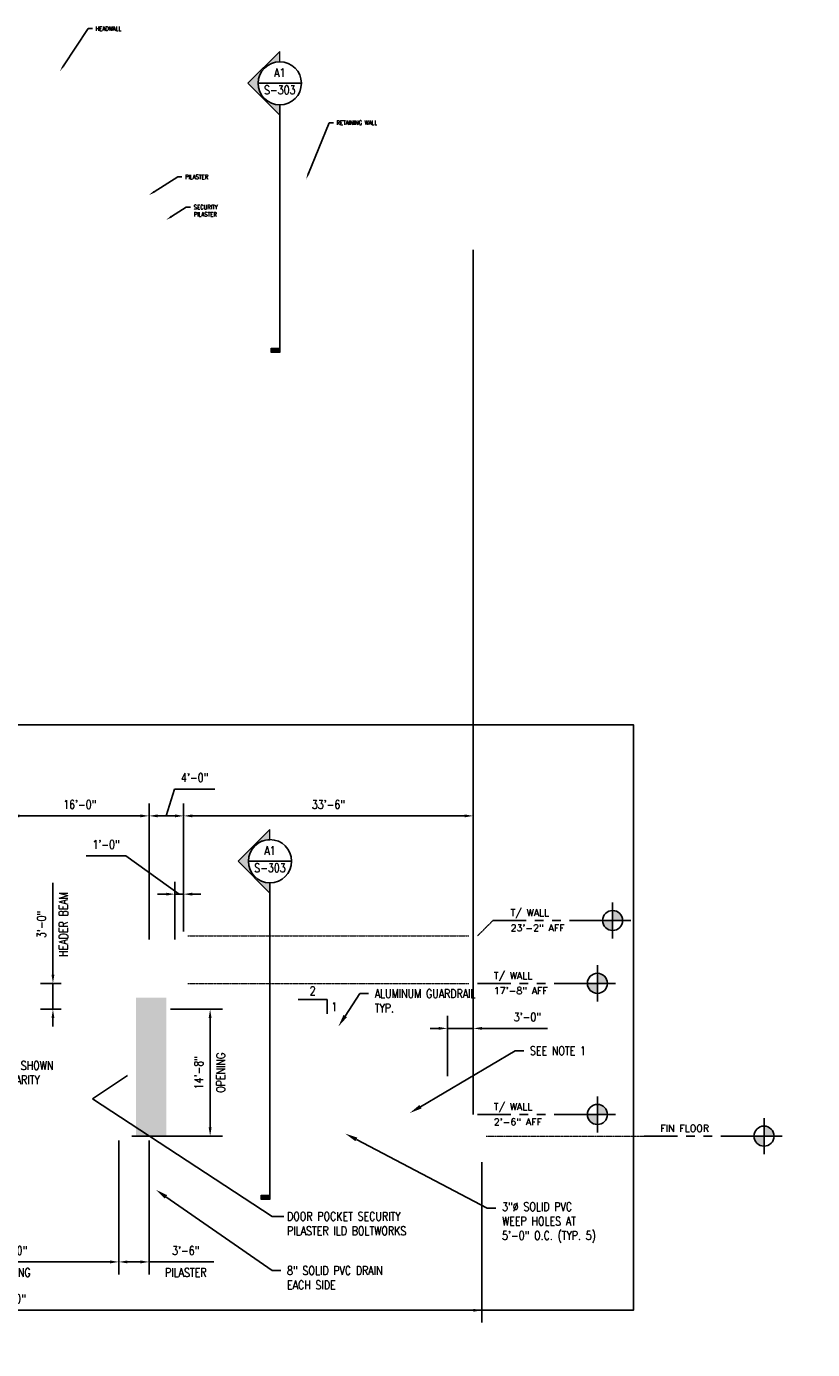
# Model space of a CAD drawing. Header units: inches. Extents: x -11780 to 11476, y -2275 to 2617.
# Tile 23 of 23: x 22 to 1113, y 704 to 2540. Entities that reach past the tile are written whole.
import ezdxf
from ezdxf import colors
from ezdxf.entities.mleader import LeaderData, LeaderLine
from ezdxf.enums import TextEntityAlignment as Align
from ezdxf.math import Vec2, Vec3

# ---------------------------------------------------------------- set-up
doc = ezdxf.new("R2010")
doc.units = ezdxf.units.IN
doc.header["$MEASUREMENT"] = 0
doc.linetypes.add('PHANTOM2', pattern=[1.25, 0.625, -0.125, 0.125, -0.125, 0.125, -0.125])
for name, color, linetype in [('S-ANNO-DIMS', 1, 'Continuous'), ('S-ANNO-TEXT', 2, 'Continuous'), ('S-DETL-LW18-020%', 77, 'Continuous')]:
    doc.layers.add(name, color=color, linetype=linetype)
doc.layers.add('S-ANNO-SYMB', color=2, linetype='Continuous', lineweight=25)
doc.styles.add('Annotative', font='romans.shx', dxfattribs={"width": 0.8, "height": 0.125})
doc.styles.add('HDRSTD', font='romans.shx', dxfattribs={"height": 3})
doc.styles.get("Standard").update_dxf_attribs({"font": 'romans.shx', "width": 0.8})
doc.dimstyles.new('Annotative', dxfattribs={"dimscale": 0, "dimtxt": 0.125, "dimasz": 0.125, "dimexe": 0.179688, "dimexo": 0.0625, "dimgap": 0.09, "dimtad": 1, "dimdec": 3, "dimzin": 3, "dimdsep": 46, "dimlunit": 4, "dimtxsty": 'Annotative', "dimcen": 0.09, "dimclrt": 2, "dimazin": 2, "dimtfac": 1, "dimtdec": 3, "dimtmove": 1, "dimatfit": 3, "dimfxl": 1, "dimtfill": 1, "dimfrac": 2, "dimtolj": 1, "dimtzin": 0, "dimarcsym": 0})

# ---------------------------------------------------------------- blocks, each defined once
blk = doc.blocks.new('ELEVARROW')
at = {"lineweight": 9}
h = blk.add_hatch(color=256, dxfattribs=at)
edge = h.paths.add_edge_path(flags=0)
edge.add_line((0.46, 0), (0.312, 0))
edge.add_arc((0, 0), 0.312, 360, 540)
edge.add_line((-0.313, 0), (-0.46, 0))
edge.add_line((-0.46, 0), (0, 0.46))
edge.add_line((0, 0.46), (0.46, 0))
at = {"lineweight": 13}
blk.add_lwpolyline([(-0.46, 0), (-0.312, 0, -1), (0.312, 0), (0.46, 0), (0, 0.46)], format="xyb", close=True, dxfattribs=at)
blk = doc.blocks.new('Sectrinew')
at = {"lineweight": 9}
blk.add_hatch(color=256, dxfattribs=at).paths.add_polyline_path([(0, 0.125), (0, 0), (-0.0625, 0), (-0.0625, 0.125)], flags=0)
for p, q in [((0, 0.125), (-0.0625, 0.125)), ((-0.0625, 0.125), (-0.0625, 0)), ((-0.0625, 0), (0, 0)), ((0, 0), (0, 0.125))]:
    blk.add_line(p, q, dxfattribs=at)
blk = doc.blocks.new('*U9')
at = {"layer": 'S-ANNO-SYMB'}
for p, q in [((-0.312, 0), (0.312, 0)), ((0, -0.312), (0, -3.891))]:
    blk.add_line(p, q, dxfattribs=at)
blk.add_ellipse((0, 0), major_axis=(-0.221, 0.221), ratio=1, start_param=5.497787, end_param=11.780972, dxfattribs=at)
at = {"layer": 'S-ANNO-SYMB', "zscale": 0.03125, "rotation": 90}
blk.add_blockref('ELEVARROW', (0, 0), dxfattribs=at)
at = {"layer": 'S-ANNO-SYMB', "xscale": -1, "zscale": 0.03125, "rotation": 89.99999999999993}
blk.add_blockref('Sectrinew', (0, -3.891), dxfattribs=at)
at = {"layer": 'S-ANNO-TEXT', "style": 'HDRSTD'}
for tag, p in [('DET_NO', (0, 0.091)), ('REFSHT', (0, -0.096))]:
    blk.add_attdef(tag, text='', height=0.1, dxfattribs=at).set_placement(p, align=Align.MIDDLE_CENTER)
blk = doc.blocks.new('*D29')
at = {"layer": 'Defpoints', "color": 0, "transparency": 16777216}
for p in [(-666, 955), (654, 970), (654, 758.3)]:
    blk.add_point(p, dxfattribs=at)
at = {"layer": 'S-ANNO-DIMS', "color": 0, "lineweight": -2, "transparency": 16777216}
for p, q in [((654, 964), (654, 741.1)), ((-666, 949), (-666, 741.1)), ((-654, 758.3), (642, 758.3))]:
    blk.add_line(p, q, dxfattribs=at)
at = {"layer": 'S-ANNO-DIMS', "color": 0, "transparency": 16777216}
for points in [[(-654, 760.3), (-654, 756.3), (-666, 758.3)], [(642, 760.3), (642, 756.3), (654, 758.3)]]:
    blk.add_solid(points, dxfattribs=at)
at = {"layer": 'S-ANNO-DIMS', "color": 2, "transparency": 16777216, "insert": (-6, 774.1), "char_height": 12, "attachment_point": 5, "style": 'Annotative', "bg_fill": 3, "box_fill_scale": 1.25, "bg_fill_color": 256, "bg_fill_true_color": 13158600, "bg_fill_transparency": 0}
blk.add_mtext('\\A1;110\'-0"', dxfattribs=at)
blk = doc.blocks.new('*D30')
at = {"layer": 'Defpoints', "color": 0, "transparency": 16777216}
for p in [(-150, 1000), (150, 1000), (150, 825.4)]:
    blk.add_point(p, dxfattribs=at)
at = {"layer": 'S-ANNO-DIMS', "color": 0, "lineweight": -2, "transparency": 16777216}
for p, q in [((-150, 994), (-150, 808.1)), ((150, 994), (150, 808.1)), ((-138, 825.4), (138, 825.4))]:
    blk.add_line(p, q, dxfattribs=at)
at = {"layer": 'S-ANNO-DIMS', "color": 0, "transparency": 16777216}
for points in [[(-138, 827.4), (-138, 823.4), (-150, 825.4)], [(138, 827.4), (138, 823.4), (150, 825.4)]]:
    blk.add_solid(points, dxfattribs=at)
at = {"layer": 'S-ANNO-DIMS', "color": 2, "transparency": 16777216, "char_height": 12, "attachment_point": 5, "style": 'Annotative', "bg_fill": 3, "box_fill_scale": 1.25, "bg_fill_color": 256, "bg_fill_true_color": 13158600, "bg_fill_transparency": 0}
for s, insert in [('\\A1;25\'-0"', (0, 841.1)), ('\\A1;OPENING', (0, 810.7))]:
    blk.add_mtext(s, dxfattribs=dict(at, insert=insert))
blk = doc.blocks.new('*D31')
at = {"layer": 'Defpoints', "color": 0, "transparency": 16777216}
for p in [(216, 1176), (276.8, 1176), (162, 1000)]:
    blk.add_point(p, dxfattribs=at)
at = {"layer": 'S-ANNO-DIMS', "color": 0, "lineweight": -2, "transparency": 16777216}
for p, q in [((222, 1176), (294.1, 1176)), ((276.8, 1012), (276.8, 1164)), ((168, 1000), (294.1, 1000))]:
    blk.add_line(p, q, dxfattribs=at)
at = {"layer": 'S-ANNO-DIMS', "color": 0, "transparency": 16777216}
for points in [[(274.8, 1164), (278.8, 1164), (276.8, 1176)], [(274.8, 1012), (278.8, 1012), (276.8, 1000)]]:
    blk.add_solid(points, dxfattribs=at)
at = {"layer": 'S-ANNO-DIMS', "color": 2, "transparency": 16777216, "char_height": 12, "attachment_point": 5, "rotation": 90, "style": 'Annotative', "bg_fill": 3, "box_fill_scale": 1.25, "bg_fill_color": 256, "bg_fill_true_color": 13158600, "bg_fill_transparency": 0}
for s, insert in [('\\A1;OPENING', (291.5, 1088)), ('\\A1;14\'-8"', (261, 1088))]:
    blk.add_mtext(s, dxfattribs=dict(at, insert=insert))
blk = doc.blocks.new('*D32')
at = {"layer": 'Defpoints', "color": 0, "transparency": 16777216}
for p in [(240, 1444.4), (240, 1320), (642, 1030)]:
    blk.add_point(p, dxfattribs=at)
at = {"layer": 'S-ANNO-DIMS', "color": 0, "lineweight": -2, "transparency": 16777216}
for p, q in [((240, 1326), (240, 1461.6)), ((642, 1036), (642, 1461.6)), ((630, 1444.4), (252, 1444.4))]:
    blk.add_line(p, q, dxfattribs=at)
at = {"layer": 'S-ANNO-DIMS', "color": 0, "transparency": 16777216}
for points in [[(252, 1446.4), (252, 1442.4), (240, 1444.4)], [(630, 1446.4), (630, 1442.4), (642, 1444.4)]]:
    blk.add_solid(points, dxfattribs=at)
at = {"layer": 'S-ANNO-DIMS', "color": 2, "transparency": 16777216, "insert": (441, 1460.2), "char_height": 12, "attachment_point": 5, "style": 'Annotative', "bg_fill": 3, "box_fill_scale": 1.25, "bg_fill_color": 256, "bg_fill_true_color": 13158600, "bg_fill_transparency": 0}
blk.add_mtext('\\A1;33\'-6"', dxfattribs=at)
blk = doc.blocks.new('*D33')
at = {"layer": 'Defpoints', "color": 0, "transparency": 16777216}
for p in [(606, 1149.5), (606, 1077), (642, 1030)]:
    blk.add_point(p, dxfattribs=at)
at = {"layer": 'S-ANNO-DIMS', "color": 0, "lineweight": -2, "transparency": 16777216}
for p, q in [((606, 1083), (606, 1166.8)), ((642, 1036), (642, 1166.8)), ((594, 1149.5), (582, 1149.5)), ((606, 1149.5), (642, 1149.5)), ((654, 1149.5), (745.2, 1149.5))]:
    blk.add_line(p, q, dxfattribs=at)
at = {"layer": 'S-ANNO-DIMS', "color": 0, "transparency": 16777216}
for points in [[(594, 1151.5), (594, 1147.5), (606, 1149.5)], [(654, 1151.5), (654, 1147.5), (642, 1149.5)]]:
    blk.add_solid(points, dxfattribs=at)
at = {"layer": 'S-ANNO-DIMS', "color": 2, "transparency": 16777216, "insert": (717.1, 1165.3), "char_height": 12, "attachment_point": 5, "style": 'Annotative', "bg_fill": 3, "box_fill_scale": 1.25, "bg_fill_color": 256, "bg_fill_true_color": 13158600, "bg_fill_transparency": 0}
blk.add_mtext('\\A1;3\'-0"', dxfattribs=at)
blk = doc.blocks.new('*D34')
at = {"layer": 'Defpoints', "color": 0, "transparency": 16777216}
for p in [(0, 1444.4), (0, 1344.8), (192, 1267)]:
    blk.add_point(p, dxfattribs=at)
at = {"layer": 'S-ANNO-DIMS', "color": 0, "lineweight": -2, "transparency": 16777216}
for p, q in [((0, 1350.8), (0, 1461.6)), ((192, 1273), (192, 1461.6)), ((180, 1444.4), (12, 1444.4))]:
    blk.add_line(p, q, dxfattribs=at)
at = {"layer": 'S-ANNO-DIMS', "color": 0, "transparency": 16777216}
for points in [[(12, 1446.4), (12, 1442.4), (0, 1444.4)], [(180, 1446.4), (180, 1442.4), (192, 1444.4)]]:
    blk.add_solid(points, dxfattribs=at)
at = {"layer": 'S-ANNO-DIMS', "color": 2, "transparency": 16777216, "insert": (96, 1460.2), "char_height": 12, "attachment_point": 5, "style": 'Annotative', "bg_fill": 3, "box_fill_scale": 1.25, "bg_fill_color": 256, "bg_fill_true_color": 13158600, "bg_fill_transparency": 0}
blk.add_mtext('\\A1;16\'-0"', dxfattribs=at)
blk = doc.blocks.new('*D40')
at = {"layer": 'Defpoints', "color": 0, "transparency": 16777216}
for p in [(150, 1000), (192, 1000), (192, 825.4)]:
    blk.add_point(p, dxfattribs=at)
at = {"layer": 'S-ANNO-DIMS', "color": 0, "lineweight": -2, "transparency": 16777216}
for p, q in [((150, 994), (150, 808.1)), ((192, 994), (192, 808.1)), ((162, 825.4), (180, 825.4)), ((192, 825.4), (282.1, 825.4))]:
    blk.add_line(p, q, dxfattribs=at)
at = {"layer": 'S-ANNO-DIMS', "color": 0, "transparency": 16777216}
for points in [[(162, 827.4), (162, 823.4), (150, 825.4)], [(180, 827.4), (180, 823.4), (192, 825.4)]]:
    blk.add_solid(points, dxfattribs=at)
at = {"layer": 'S-ANNO-DIMS', "color": 2, "transparency": 16777216, "char_height": 12, "attachment_point": 5, "style": 'Annotative', "bg_fill": 3, "box_fill_scale": 1.25, "bg_fill_color": 256, "bg_fill_true_color": 13158600, "bg_fill_transparency": 0}
for s, insert in [('\\A1;3\'-6"', (243, 841.1)), ('\\A1;PILASTER', (243, 810.7))]:
    blk.add_mtext(s, dxfattribs=dict(at, insert=insert))
blk = doc.blocks.new('*U28')
h = blk.add_hatch(color=256)
h.paths.add_polyline_path([(1.648, 0), (1.793, 0), (1.793, -0.145, -0.414214)])
h.paths.add_polyline_path([(1.793, 0.145, -0.414214), (1.939, 0), (1.793, 0)])
for p, q in [((1.793, 0.261), (1.793, -0.261)), ((2.055, 0), (1.532, 0))]:
    blk.add_line(p, q)
at = {"linetype": 'PHANTOM2'}
blk.add_line((1.793, 0), (0.062, 0), dxfattribs=at)
blk.add_circle((1.793, 0), 0.145)
for tag, p in [('RLINE_1', (0.318, 0.25)), ('RLINE_2', (0.318, 0.062)), ('RLINE_3', (0.318, -0.156))]:
    blk.add_attdef(tag, p, '', height=0.1)
blk = doc.blocks.new('*U26')
h = blk.add_hatch(color=256)
h.paths.add_polyline_path([(1.649, 0), (1.794, 0), (1.794, -0.145, -0.414214)])
h.paths.add_polyline_path([(1.794, 0.145, -0.414214), (1.939, 0), (1.794, 0)])
for p, q in [((1.794, 0.261), (1.794, -0.261)), ((2.055, 0), (1.533, 0))]:
    blk.add_line(p, q)
at = {"linetype": 'PHANTOM2'}
blk.add_line((1.794, 0), (0.062, 0), dxfattribs=at)
blk.add_circle((1.794, 0), 0.145)
for tag, p in [('RLINE_1', (0.297, 0.25)), ('RLINE_2', (0.297, 0.062)), ('RLINE_3', (0.297, -0.156))]:
    blk.add_attdef(tag, p, '', height=0.1)
blk = doc.blocks.new('*U21')
h = blk.add_hatch(color=256)
h.paths.add_polyline_path([(1.649, 0), (1.794, 0), (1.794, -0.145, -0.414214)])
h.paths.add_polyline_path([(1.794, 0.145, -0.414214), (1.939, 0), (1.794, 0)])
for p, q in [((1.794, 0.261), (1.794, -0.261)), ((2.055, 0), (1.533, 0))]:
    blk.add_line(p, q)
at = {"linetype": 'PHANTOM2'}
blk.add_line((1.794, 0), (0.062, 0), dxfattribs=at)
blk.add_circle((1.794, 0), 0.145)
for tag, p in [('RLINE_1', (0.297, 0.25)), ('RLINE_2', (0.297, 0.062)), ('RLINE_3', (0.297, -0.156))]:
    blk.add_attdef(tag, p, '', height=0.1)
blk = doc.blocks.new('*U22')
h = blk.add_hatch(color=256)
h.paths.add_polyline_path([(1.649, 0), (1.794, 0), (1.794, -0.145, -0.414214)])
h.paths.add_polyline_path([(1.794, 0.145, -0.414214), (1.939, 0), (1.794, 0)])
for p, q in [((1.794, 0.261), (1.794, -0.261)), ((2.055, 0), (1.533, 0))]:
    blk.add_line(p, q)
at = {"linetype": 'PHANTOM2'}
blk.add_line((1.794, 0), (0.062, 0), dxfattribs=at)
blk.add_circle((1.794, 0), 0.145)
for tag, p in [('RLINE_1', (0.297, 0.25)), ('RLINE_2', (0.297, 0.062)), ('RLINE_3', (0.297, -0.156))]:
    blk.add_attdef(tag, p, '', height=0.1)
blk = doc.blocks.new('*D49')
at = {"layer": 'Defpoints', "color": 0, "transparency": 16777216}
for p in [(58.7, 1212), (75.9, 1212), (75.9, 1176)]:
    blk.add_point(p, dxfattribs=at)
at = {"layer": 'S-ANNO-DIMS', "color": 0, "lineweight": -2, "transparency": 16777216}
for p, q in [((58.7, 1224), (58.7, 1351.6)), ((69.9, 1212), (41.4, 1212)), ((58.7, 1176), (58.7, 1212)), ((69.9, 1176), (41.4, 1176)), ((58.7, 1164), (58.7, 1152))]:
    blk.add_line(p, q, dxfattribs=at)
at = {"layer": 'S-ANNO-DIMS', "color": 0, "transparency": 16777216}
for points in [[(56.7, 1224), (60.7, 1224), (58.7, 1212)], [(56.7, 1164), (60.7, 1164), (58.7, 1176)]]:
    blk.add_solid(points, dxfattribs=at)
at = {"layer": 'S-ANNO-DIMS', "color": 2, "transparency": 16777216, "insert": (42.9, 1293.8), "char_height": 12, "attachment_point": 5, "rotation": 90, "style": 'Annotative', "bg_fill": 3, "box_fill_scale": 1.25, "bg_fill_color": 256, "bg_fill_true_color": 13158600, "bg_fill_transparency": 0}
blk.add_mtext('\\A1;3\'-0"', dxfattribs=at)
at = {"layer": 'S-ANNO-DIMS', "color": 2, "transparency": 16777216, "insert": (73.3, 1293.8), "char_height": 12, "attachment_point": 5, "rotation": 90, "style": 'Annotative', "bg_fill": 3, "box_fill_scale": 1.25, "bg_fill_color": 256, "bg_fill_true_color": 13158600, "bg_fill_transparency": 0}
blk.add_mtext('\\A1;HEADER BEAM', dxfattribs=at)
blk = doc.blocks.new('*U25')
at = {"layer": 'S-ANNO-SYMB'}
for p, q in [((-0.312, 0), (0.312, 0)), ((0, -0.312), (0, -4.889))]:
    blk.add_line(p, q, dxfattribs=at)
blk.add_ellipse((0, 0), major_axis=(-0.221, 0.221), ratio=1, start_param=5.497787, end_param=11.780972, dxfattribs=at)
at = {"layer": 'S-ANNO-SYMB', "zscale": 0.03125, "rotation": 90.00000000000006}
blk.add_blockref('ELEVARROW', (0, 0), dxfattribs=at)
at = {"layer": 'S-ANNO-SYMB', "xscale": -1, "zscale": 0.03125, "rotation": 89.99999999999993}
blk.add_blockref('Sectrinew', (0, -4.889), dxfattribs=at)
at = {"layer": 'S-ANNO-TEXT', "style": 'HDRSTD'}
for tag, p in [('DET_NO', (0, 0.091)), ('REFSHT', (0, -0.096))]:
    blk.add_attdef(tag, text='', height=0.1, dxfattribs=at).set_placement(p, align=Align.MIDDLE_CENTER)
blk = doc.blocks.new('*D55')
at = {"layer": 'Defpoints', "color": 0, "transparency": 16777216}
for p in [(240, 1444.4), (240, 1320), (192, 1267)]:
    blk.add_point(p, dxfattribs=at)
at = {"layer": 'S-ANNO-DIMS', "color": 0, "lineweight": -2, "transparency": 16777216}
for p, q in [((216, 1444.4), (227.2, 1481.7)), ((227.2, 1481.7), (283.3, 1481.7)), ((192, 1273), (192, 1461.6)), ((240, 1326), (240, 1461.6)), ((204, 1444.4), (228, 1444.4))]:
    blk.add_line(p, q, dxfattribs=at)
at = {"layer": 'S-ANNO-DIMS', "color": 0, "transparency": 16777216}
for points in [[(204, 1446.4), (204, 1442.4), (192, 1444.4)], [(228, 1446.4), (228, 1442.4), (240, 1444.4)]]:
    blk.add_solid(points, dxfattribs=at)
at = {"layer": 'S-ANNO-DIMS', "color": 2, "transparency": 16777216, "insert": (255.3, 1497.5), "char_height": 12, "attachment_point": 5, "style": 'Annotative', "bg_fill": 3, "box_fill_scale": 1.25, "bg_fill_color": 256, "bg_fill_true_color": 13158600, "bg_fill_transparency": 0}
blk.add_mtext('\\A1;4\'-0"', dxfattribs=at)
blk = doc.blocks.new('*D56')
at = {"layer": 'Defpoints', "color": 0, "transparency": 16777216}
for p in [(228, 1335.8), (228, 1267), (240, 1278)]:
    blk.add_point(p, dxfattribs=at)
at = {"layer": 'S-ANNO-DIMS', "color": 0, "lineweight": -2, "transparency": 16777216}
for p, q in [((159.8, 1388.9), (105, 1388.9)), ((234, 1335.8), (159.8, 1388.9)), ((228, 1273), (228, 1353.1)), ((240, 1284), (240, 1353.1)), ((216, 1335.8), (204, 1335.8)), ((240, 1335.8), (228, 1335.8)), ((240, 1335.8), (228, 1335.8)), ((252, 1335.8), (264, 1335.8))]:
    blk.add_line(p, q, dxfattribs=at)
at = {"layer": 'S-ANNO-DIMS', "color": 0, "transparency": 16777216}
for points in [[(216, 1337.8), (216, 1333.8), (228, 1335.8)], [(252, 1337.8), (252, 1333.8), (240, 1335.8)]]:
    blk.add_solid(points, dxfattribs=at)
at = {"layer": 'S-ANNO-DIMS', "color": 2, "transparency": 16777216, "insert": (132.4, 1404.7), "char_height": 12, "attachment_point": 5, "style": 'Annotative', "bg_fill": 3, "box_fill_scale": 1.25, "bg_fill_color": 256, "bg_fill_true_color": 13158600, "bg_fill_transparency": 0}
blk.add_mtext('\\A1;1\'-0"', dxfattribs=at)

msp = doc.modelspace()

# ---------------------------------------------------------------- hatches: boundary and pattern name
at = {"layer": 'S-DETL-LW18-020%'}
h = msp.add_hatch(color=256, dxfattribs=at)
h.dxf.hatch_style = 1
h.paths.add_polyline_path([(173.9833, 1000), (216.0167, 1000), (216, 1192), (173.9665, 1192)])

# ---------------------------------------------------------------- linework, layer by layer
at = {"layer": 'S-ANNO-SYMB', "linetype": 'PHANTOM2', "lineweight": 0}
msp.add_line((660, 1000), (879.2075, 1000), dxfattribs=at)

# ---------------------------------------------------------------- block references
at = {"layer": 'S-ANNO-SYMB'}
ref = msp.add_blockref('*U9', (373.4425, 2461.0875), dxfattribs=dict(at, xscale=96, yscale=96, zscale=96))
ref.add_attrib('REFSHT', 'S-303', dxfattribs={"layer": '0', "color": 1, "height": 12, "style": 'Annotative', "width": 0.800781}).set_placement((373.4425, 2451.8567), align=Align.MIDDLE_CENTER)
ref.add_attrib('DET_NO', 'A1', dxfattribs={"layer": '0', "color": 1, "height": 12, "style": 'Annotative', "width": 0.800781}).set_placement((373.4425, 2469.8496), align=Align.CENTER)
at = {"layer": 'S-ANNO-SYMB', "linetype": 'Continuous', "lineweight": 0}
ref = msp.add_blockref('*U28', (663.2132, 1299.2132), dxfattribs=dict(at, xscale=96, yscale=96, zscale=96))
ref.add_attrib('RLINE_2', 'T/ WALL', (693.7516, 1305.2132), dxfattribs={"layer": '0', "height": 9.6})
ref.add_attrib('RLINE_3', '23\'-2" AFF', (693.7516, 1284.2132), dxfattribs={"layer": '0', "height": 9.6})
ref = msp.add_blockref('*U26', (873.2075, 1000), dxfattribs=dict(at, xscale=96, yscale=96, zscale=96))
ref.add_attrib('RLINE_2', 'FIN FLOOR', (901.6812, 1006), dxfattribs={"layer": '0', "height": 9.6})

# ---------------------------------------------------------------- texts
at = {"layer": 'S-ANNO-TEXT', "color": 2, "insert": (0, 1088), "char_height": 12, "attachment_point": 5, "style": 'Annotative', "bg_fill": 3, "box_fill_scale": 1.5, "bg_fill_color": 256, "bg_fill_transparency": 0}
msp.add_mtext('DOOR NOT SHOWN\\PFOR CLARITY', dxfattribs=at)

# ---------------------------------------------------------------- dimensions: what is measured, and where the dimension line sits
at = {"layer": 'S-ANNO-DIMS'}
for base, p1, p2, picture, middle in [((0, 1444.3756), (192, 1267), (0, 1344.7758), '*D34', (96, 1460.1585)), ((654, 758.3271), (-666, 955), (654, 970), '*D29', (-6, 774.1099))]:
    dim = msp.add_linear_dim(base=base, p1=p1, p2=p2, dimstyle='Annotative', override={"dimpost": '\\X'}, dxfattribs=at)
    dim.commit()
    dim.dimension.update_dxf_attribs({"geometry": picture, "text_midpoint": middle})

# ---------------------------------------------------------------- leaders
at = {"layer": 'S-ANNO-TEXT', "color": 2}
ml = msp.add_multileader_mtext('Standard', dxfattribs=at)
ml.set_content('HEADWALL', color=2, style='Annotative')
ml.set_leader_properties(color=1)
ml.build(insert=Vec2(0, 0))
ml.multileader.update_dxf_attribs({"dogleg_length": 0.125, "arrow_head_size": 8.64, "scale": 48})
ctx = ml.context
ctx.base_point, ctx.scale, ctx.char_height, ctx.arrow_head_size, ctx.landing_gap_size, ctx.plane_origin = Vec3(113.5574, 2536.9627), 48, 6, 8.64, 4.32, Vec3(106.7048, 2519.1727)
notes = []
notes.append((ctx, [(0, (1, 1, 0), (107.5574, 2536.9627), (1, 0), 6, [(0, [(68.4741, 2478)], 0, [])])]))
ctx.mtext.insert, ctx.mtext.flow_direction = Vec3(117.8774, 2539.9627), 5
ctx.mtext.has_bg_fill, ctx.mtext.bg_color, ctx.mtext.bg_scale_factor, ctx.mtext.bg_transparency, ctx.mtext.use_window_bg_color = 1, -1027028792, 1.5, 0, 1
ml = msp.add_multileader_mtext('Standard', dxfattribs=at)
ml.set_content('PILASTER', color=2, style='Annotative')
ml.set_leader_properties(color=1)
ml.build(insert=Vec2(0, 0))
ml.multileader.update_dxf_attribs({"dogleg_length": 0.125, "arrow_head_size": 8.64, "scale": 48})
ctx = ml.context
ctx.base_point, ctx.scale, ctx.char_height, ctx.arrow_head_size, ctx.landing_gap_size, ctx.plane_origin = Vec3(237.7623, 2331.2396), 48, 6, 8.64, 4.32, Vec3(209.2308, 2313.4497)
notes.append((ctx, [(0, (1, 1, 0), (231.7623, 2331.2396), (1, 0), 6, [(0, [(192, 2306)], 0, [])])]))
ctx.mtext.insert, ctx.mtext.flow_direction = Vec3(242.0823, 2334.2396), 5
ctx.mtext.has_bg_fill, ctx.mtext.bg_color, ctx.mtext.bg_scale_factor, ctx.mtext.bg_transparency, ctx.mtext.use_window_bg_color = 1, -1027028792, 1.5, 0, 1
ml = msp.add_multileader_mtext('Standard', dxfattribs=at)
ml.set_content('SECURITY\\PPILASTER', color=2, style='Annotative')
ml.set_leader_properties(color=1)
ml.build(insert=Vec2(0, 0))
ml.multileader.update_dxf_attribs({"dogleg_length": 0.125, "arrow_head_size": 8.64, "scale": 48})
ctx = ml.context
ctx.base_point, ctx.scale, ctx.char_height, ctx.arrow_head_size, ctx.landing_gap_size, ctx.plane_origin = Vec3(249.7623, 2289.1944), 48, 6, 8.64, 4.32, Vec3(221.2308, 2271.4045)
notes.append((ctx, [(0, (1, 1, 0), (243.7623, 2289.1944), (1, 0), 6, [(0, [(216, 2271.572)], 0, [])])]))
ctx.mtext.insert, ctx.mtext.flow_direction = Vec3(254.0823, 2292.1944), 5
ctx.mtext.has_bg_fill, ctx.mtext.bg_color, ctx.mtext.bg_scale_factor, ctx.mtext.bg_transparency, ctx.mtext.use_window_bg_color = 1, -1027028792, 1.5, 0, 1
for ctx, leaders in notes:
    for number, flags, end, landing, length, lines in leaders:
        leader = LeaderData()
        leader.index, (leader.has_last_leader_line, leader.has_dogleg_vector, leader.attachment_direction) = number, flags
        leader.last_leader_point, leader.dogleg_vector, leader.dogleg_length = Vec3(end), Vec3(landing), length
        for number, points, colour, breaks in lines:
            line = LeaderLine()
            line.index, line.vertices, line.color, line.breaks = number, Vec3.list(points), colors.encode_raw_color(colour), breaks
            leader.lines.append(line)
        ctx.leaders.append(leader)

# ---------------------------------------------------------------- next in the draw order: texts
at = {"layer": 'S-ANNO-TEXT', "color": 2, "insert": (383.5561, 894.5714), "char_height": 12, "attachment_point": 1, "style": 'Annotative'}
msp.add_mtext('DOOR POCKET SECURITY\\PPILASTER ILD BOLTWORKS', dxfattribs=at)

# ---------------------------------------------------------------- next in the draw order: dimensions: what is measured, and where the dimension line sits
at = {"layer": 'S-ANNO-DIMS'}
for base, p1, p2, text, picture, middle in [((58.6927, 1212), (75.9427, 1176), (75.9427, 1212), '<>\\XHEADER BEAM', '*D49', (58.6927, 1293.7829)), ((276.8125, 1176), (162, 1000), (216, 1176), '<>\\XOPENING', '*D31', (276.8125, 1088))]:
    dim = msp.add_linear_dim(base=base, p1=p1, p2=p2, angle=90, text=text, dimstyle='Annotative', override={"dimpost": '\\X'}, dxfattribs=at)
    dim.commit()
    dim.dimension.update_dxf_attribs({"geometry": picture, "text_midpoint": middle})
dim = msp.add_linear_dim(base=(150, 825.3602), p1=(-150, 1000), p2=(150, 1000), text='<>\\XOPENING', dimstyle='Annotative', override={"dimpost": '\\X'}, dxfattribs=at)
dim.commit()
dim.dimension.update_dxf_attribs({"geometry": '*D30', "text_midpoint": (0, 825.3602)})

# ---------------------------------------------------------------- next in the draw order: leaders
at = {"layer": 'S-ANNO-TEXT', "color": 2}
ml = msp.add_multileader_mtext('Standard', dxfattribs=at)
ml.set_content('RETAINING WALL', color=2, style='Annotative')
ml.set_leader_properties(color=1)
ml.build(insert=Vec2(0, 0))
ml.multileader.update_dxf_attribs({"dogleg_length": 0.125, "arrow_head_size": 8.64, "scale": 48})
ctx = ml.context
ctx.base_point, ctx.scale, ctx.char_height, ctx.arrow_head_size, ctx.landing_gap_size, ctx.plane_origin = Vec3(447.8226, 2406.306), 48, 6, 8.64, 4.32, Vec3(419.291, 2380.1426)
notes = []
notes.append((ctx, [(0, (1, 1, 0), (441.8226, 2406.306), (1, 0), 6, [(0, [(410.0603, 2327.9699)], 0, [])])]))
ctx.mtext.insert, ctx.mtext.flow_direction = Vec3(452.1426, 2409.306), 5
ctx.mtext.has_bg_fill, ctx.mtext.bg_color, ctx.mtext.bg_scale_factor, ctx.mtext.bg_transparency, ctx.mtext.use_window_bg_color = 1, -1027028792, 1.5, 0, 1
at = {"layer": 'S-ANNO-TEXT'}
ml = msp.add_multileader_mtext('Standard', dxfattribs=at)
ml.set_content('3"%%C SOLID PVC \\PWEEP HOLES AT\\P5\'-0" O.C. (TYP. 5)', color=2, style='Annotative')
ml.set_leader_properties(color=1)
ml.build(insert=Vec2(0, 0))
ml.multileader.update_dxf_attribs({"dogleg_length": 0.125, "arrow_head_size": 17.28, "scale": 96})
ctx = ml.context
ctx.base_point, ctx.scale, ctx.char_height, ctx.arrow_head_size, ctx.landing_gap_size, ctx.plane_origin = Vec3(673.3259, 900.0613), 96, 12, 17.28, 8.64, Vec3(865.7896, 838.3199)
notes.append((ctx, [(1, (1, 1, 0), (661.3259, 900.0613), (1, 0), 12, [(0, [(464.4145, 1003.4134)], 0, [])])]))
ctx.mtext.insert, ctx.mtext.flow_direction = Vec3(681.9659, 908.0613), 5
for ctx, leaders in notes:
    for number, flags, end, landing, length, lines in leaders:
        leader = LeaderData()
        leader.index, (leader.has_last_leader_line, leader.has_dogleg_vector, leader.attachment_direction) = number, flags
        leader.last_leader_point, leader.dogleg_vector, leader.dogleg_length = Vec3(end), Vec3(landing), length
        for number, points, colour, breaks in lines:
            line = LeaderLine()
            line.index, line.vertices, line.color, line.breaks = number, Vec3.list(points), colors.encode_raw_color(colour), breaks
            leader.lines.append(line)
        ctx.leaders.append(leader)

# ---------------------------------------------------------------- next in the draw order: dimensions: what is measured, and where the dimension line sits
at = {"layer": 'S-ANNO-DIMS'}
dim = msp.add_linear_dim(base=(240, 1444.3756), p1=(642, 1030), p2=(240, 1320), dimstyle='Annotative', override={"dimpost": '\\X'}, dxfattribs=at)
dim.commit()
dim.dimension.update_dxf_attribs({"geometry": '*D32', "text_midpoint": (441, 1460.1585)})
dim = msp.add_linear_dim(base=(192, 825.3602), p1=(150, 1000), p2=(192, 1000), angle=180, text='<>\\XPILASTER', dimstyle='Annotative', override={"dimpost": '\\X'}, dxfattribs=at)
dim.commit()
dim.dimension.update_dxf_attribs({"geometry": '*D40', "text_midpoint": (243.04, 825.3602)})

# ---------------------------------------------------------------- next in the draw order: linework, layer by layer
for p, q in [((399, 1189.5984), (439, 1189.5984)), ((439, 1189.5984), (439, 1169.5984))]:
    msp.add_line(p, q, dxfattribs=at)
at = {"layer": 'S-ANNO-SYMB', "linetype": 'PHANTOM2', "lineweight": 0}
for p, q in [((648, 1278), (669.2132, 1299.2132)), ((246, 1278), (636, 1278)), ((246, 1212), (636, 1212))]:
    msp.add_line(p, q, dxfattribs=at)

# ---------------------------------------------------------------- next in the draw order: block references
at = {"layer": 'S-ANNO-SYMB'}
ref = msp.add_blockref('*U25', (359.8521, 1381.4418), dxfattribs=dict(at, xscale=96, yscale=96, zscale=96))
ref.add_attrib('REFSHT', 'S-303', dxfattribs={"layer": '0', "color": 1, "height": 12, "style": 'Annotative', "width": 0.800781}).set_placement((359.8521, 1372.2109), align=Align.MIDDLE_CENTER)
ref.add_attrib('DET_NO', 'A1', dxfattribs={"layer": '0', "color": 1, "height": 12, "style": 'Annotative', "width": 0.800781}).set_placement((359.8521, 1390.2039), align=Align.CENTER)
at = {"layer": 'S-ANNO-SYMB', "linetype": 'Continuous', "lineweight": 0}
ref = msp.add_blockref('*U21', (642, 1212), dxfattribs=dict(at, xscale=96, yscale=96, zscale=96))
ref.add_attrib('RLINE_2', 'T/ WALL', (670.4737, 1218), dxfattribs={"layer": '0', "height": 9.6})
ref.add_attrib('RLINE_3', '17\'-8" AFF', (670.4737, 1197), dxfattribs={"layer": '0', "height": 9.6})

# ---------------------------------------------------------------- next in the draw order: texts
at = {"layer": 'S-ANNO-TEXT', "color": 2, "char_height": 12, "style": 'Annotative'}
for s, insert, attachment_point in [('2', (419, 1195.5984), 8), ('1', (445, 1179.5984), 4)]:
    msp.add_mtext(s, dxfattribs=dict(at, insert=insert, attachment_point=attachment_point))

# ---------------------------------------------------------------- next in the draw order: dimensions: what is measured, and where the dimension line sits
at = {"layer": 'S-ANNO-DIMS'}
dim = msp.add_linear_dim(base=(606, 1149.5227), p1=(642, 1030), p2=(606, 1076.9574), dimstyle='Annotative', override={"dimpost": '\\X'}, dxfattribs=at)
dim.commit()
dim.dimension.update_dxf_attribs({"geometry": '*D33', "text_midpoint": (717.1324, 1149.5227), "dimtype": 160})

# ---------------------------------------------------------------- next in the draw order: leaders
msp.add_leader([(162, 1084.1126), (113.704, 1051.7297), (362.9161, 888.4246), (379.2854, 888.4246)], dimstyle='Annotative', override={"dimscale": 0, "dimasz": 0.18, "dimgap": 0.09, "dimtad": 0}, dxfattribs=at)
at = {"layer": 'S-ANNO-TEXT'}
ml = msp.add_multileader_mtext('Standard', dxfattribs=at)
ml.set_content('8" SOLID PVC DRAIN\\PEACH SIDE', color=2, style='Annotative')
ml.set_leader_properties(color=1)
ml.build(insert=Vec2(0, 0))
ml.multileader.update_dxf_attribs({"dogleg_length": 0.125, "arrow_head_size": 17.28, "scale": 96})
ctx = ml.context
ctx.base_point, ctx.scale, ctx.char_height, ctx.arrow_head_size, ctx.landing_gap_size, ctx.plane_origin = Vec3(374.9161, 813.4257), 96, 12, 17.28, 8.64, Vec3(347.25, 773.6211)
notes = []
notes.append((ctx, [(0, (1, 1, 0), (362.9161, 813.4257), (1, 0), 12, [(0, [(201.3082, 925.6204)], 0, [])])]))
ctx.mtext.insert, ctx.mtext.flow_direction = Vec3(383.5561, 819.4257), 5
for ctx, leaders in notes:
    for number, flags, end, landing, length, lines in leaders:
        leader = LeaderData()
        leader.index, (leader.has_last_leader_line, leader.has_dogleg_vector, leader.attachment_direction) = number, flags
        leader.last_leader_point, leader.dogleg_vector, leader.dogleg_length = Vec3(end), Vec3(landing), length
        for number, points, colour, breaks in lines:
            line = LeaderLine()
            line.index, line.vertices, line.color, line.breaks = number, Vec3.list(points), colors.encode_raw_color(colour), breaks
            leader.lines.append(line)
        ctx.leaders.append(leader)

# ---------------------------------------------------------------- next in the draw order: linework, layer by layer
at = {"layer": 'Defpoints'}
msp.add_line((642, 1030), (642, 2230), dxfattribs=at)

# ---------------------------------------------------------------- next in the draw order: block references
at = {"layer": 'S-ANNO-SYMB', "linetype": 'Continuous', "lineweight": 0}
ref = msp.add_blockref('*U22', (642, 1030), dxfattribs=dict(at, xscale=96, yscale=96, zscale=96))
ref.add_attrib('RLINE_2', 'T/ WALL', (670.4737, 1036), dxfattribs={"layer": '0', "height": 9.6})
ref.add_attrib('RLINE_3', '2\'-6" AFF', (670.4737, 1015), dxfattribs={"layer": '0', "height": 9.6})

# ---------------------------------------------------------------- next in the draw order: dimensions: what is measured, and where the dimension line sits
at = {"layer": 'S-ANNO-DIMS'}
dim = msp.add_linear_dim(base=(240, 1444.3756), p1=(192, 1267), p2=(240, 1320), dimstyle='Annotative', override={"dimpost": '\\X'}, dxfattribs=at)
dim.commit()
dim.dimension.update_dxf_attribs({"geometry": '*D55', "text_midpoint": (235.8459, 1497.5113)})

# ---------------------------------------------------------------- next in the draw order: leaders
at = {"layer": 'S-ANNO-TEXT'}
ml = msp.add_multileader_mtext('Standard', dxfattribs=at)
ml.set_content('ALUMINUM GUARDRAIL\\PTYP.', color=2, style='Annotative')
ml.set_leader_properties(color=1)
ml.build(insert=Vec2(0, 0))
ml.multileader.update_dxf_attribs({"dogleg_length": 0.125, "arrow_head_size": 17.28, "scale": 96})
ctx = ml.context
ctx.base_point, ctx.scale, ctx.char_height, ctx.arrow_head_size, ctx.landing_gap_size, ctx.plane_origin = Vec3(496.556, 1197.7389), 96, 12, 17.28, 8.64, Vec3(347.25, 1197.0585)
notes = []
notes.append((ctx, [(0, (1, 1, 0), (484.556, 1197.7389), (1, 0), 12, [(0, [(454.8006, 1152.144)], 0, [])])]))
ctx.mtext.insert, ctx.mtext.width, ctx.mtext.flow_direction = Vec3(505.196, 1203.7389), 67.509657, 5
ml = msp.add_multileader_mtext('Standard', dxfattribs=at)
ml.set_content('SEE NOTE 1', color=2, style='Annotative')
ml.set_leader_properties(color=1)
ml.build(insert=Vec2(0, 0))
ml.multileader.update_dxf_attribs({"dogleg_length": 0.125, "arrow_head_size": 17.28, "scale": 96})
ctx = ml.context
ctx.base_point, ctx.scale, ctx.char_height, ctx.arrow_head_size, ctx.landing_gap_size, ctx.plane_origin = Vec3(711.964, 1118.4685), 96, 12, 17.28, 8.64, Vec3(553.9011, 1032.0495)
notes.append((ctx, [(0, (1, 1, 0), (699.964, 1118.4685), (1, 0), 12, [(0, [(553.9011, 1032.0495)], 0, [])])]))
ctx.mtext.insert, ctx.mtext.flow_direction = Vec3(720.604, 1124.4685), 5
for ctx, leaders in notes:
    for number, flags, end, landing, length, lines in leaders:
        leader = LeaderData()
        leader.index, (leader.has_last_leader_line, leader.has_dogleg_vector, leader.attachment_direction) = number, flags
        leader.last_leader_point, leader.dogleg_vector, leader.dogleg_length = Vec3(end), Vec3(landing), length
        for number, points, colour, breaks in lines:
            line = LeaderLine()
            line.index, line.vertices, line.color, line.breaks = number, Vec3.list(points), colors.encode_raw_color(colour), breaks
            leader.lines.append(line)
        ctx.leaders.append(leader)

# ---------------------------------------------------------------- next in the draw order: dimensions: what is measured, and where the dimension line sits
at = {"layer": 'S-ANNO-DIMS'}
dim = msp.add_linear_dim(base=(228, 1335.8128), p1=(240, 1278), p2=(228, 1267), dimstyle='Annotative', override={"dimpost": '\\X'}, dxfattribs=at)
dim.commit()
dim.dimension.update_dxf_attribs({"geometry": '*D56', "text_midpoint": (151.1363, 1388.9485), "dimtype": 160})

# ---------------------------------------------------------------- next in the draw order: linework, layer by layer
at = {"layer": 'Defpoints'}
msp.add_lwpolyline([(-1128.3698, 758.3271), (864.257, 758.3271), (864.257, 1570.8667), (-1128.3698, 1570.8667)], close=True, dxfattribs=at)

doc.saveas('drawing.dxf')
